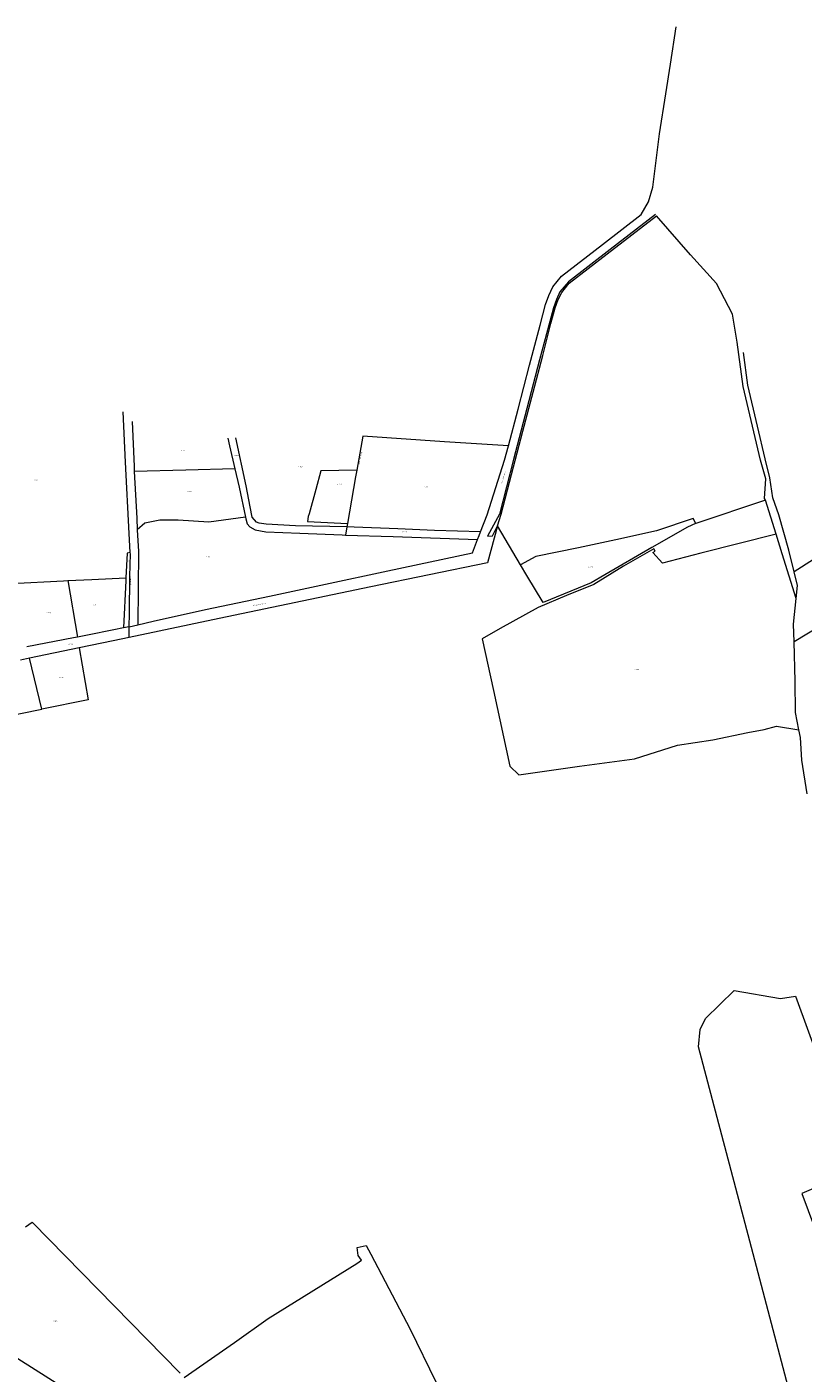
# Model space of a CAD drawing. Header units: metres. Extents: x 200548 to 205192, y 394703 to 399160.
# Tile 37 of 38: x 202102 to 202775, y 397664 to 398831. Entities that reach past the tile are written whole.
import ezdxf
from ezdxf.enums import TextEntityAlignment as Align
from ezdxf.lldxf.tags import DXFTag

# ---------------------------------------------------------------- set-up
doc = ezdxf.new("R2010")
doc.units = ezdxf.units.M
doc.layers.get('0').update_dxf_attribs({"lineweight": 25})
for name, color, linetype, lineweight in [('B-WE-KG-GRENS_PERCEEL-G', 150, 'KG-PERCEEL', 18), ('B-WE-KG-GRENS_PERCEEL-S', 150, 'Continuous', 25), ('B-WE-OG-BEBOUWING_STRAATNAAM-T18', 10, 'Continuous', 18)]:
    doc.layers.add(name, color=color, linetype=linetype, lineweight=lineweight)
doc.styles.add('NLCS-ISO', font='NLCS-ISO.ttf')
doc.styles.add('NLCS-ISO-M500-T18', font='NLCS-ISO.ttf', dxfattribs={"height": 0.9})
doc.styles.get("Standard").update_dxf_attribs({"font": 'NLCS-ISO.ttf'})
tags = doc.linetypes.add('KG-PERCEEL', pattern='A,5.5,-2,["P",Standard,S=1.8,R=0,X=-0.5,Y=-0.9],-2,5.5,-2,[5,NLCS.shx,S=0.75,R=0,X=0,Y=0],-2', length=19).pattern_tags.tags
tags[6] = DXFTag(74, 10)

# ---------------------------------------------------------------- blocks, each defined once
blk = doc.blocks.new('SKG-PERCEELNUMMER-SO')
at = {"style": 'NLCS-ISO', "oblique": 10, "flags": 1}
for tag, p in [('GEMEENTECODE', (0, 2.6)), ('PERCEELGROOTTE', (0, -2.4))]:
    blk.add_attdef(tag, text='', height=1.8, dxfattribs=at).set_placement(p, align=Align.MIDDLE_CENTER)
at = {"style": 'NLCS-ISO', "oblique": 10}
blk.add_attdef('SECTIE', text='', height=1.8, dxfattribs=at).set_placement((-0.5, 0), align=Align.MIDDLE_RIGHT)
blk.add_attdef('PERCEELNUMMER', text='', height=1.8, dxfattribs=at).set_placement((0.5, 0), align=Align.MIDDLE_LEFT)

msp = doc.modelspace()

# ---------------------------------------------------------------- linework, layer by layer
at = {"layer": 'B-WE-KG-GRENS_PERCEEL-G', "flags": 128}
for points in [[(202519.904, 398467.555), (202528.252, 398499.269), (202538.316, 398537.583), (202547.465, 398572.272), (202552.205, 398590.096), (202555.105, 398597.964), (202558.371, 398605.517), (202566.052, 398614.801), (202601.449, 398642.078), (202635.003, 398668.096), (202641.259, 398679.201), (202645.011, 398691.836), (202650.949, 398738.066), (202656.518, 398772.9), (202660.332, 398798.422), (202665.498, 398830.858)], [(202647.422, 398668.077), (202608.266, 398637.969), (202572.07, 398609.744), (202564.438, 398601.078), (202561.482, 398594.595), (202559.013, 398587.398), (202546.938, 398542.286), (202535.949, 398500.055), (202524.361, 398455.75), (202512.098, 398408.505), (202501.854, 398389.415), (202506.118, 398389.688), (202510.607, 398398.363)], [(202510.607, 398398.363), (202513.658, 398408.367), (202522.575, 398442.63), (202532.371, 398480.194), (202541.297, 398514.048), (202549.738, 398545.838), (202556.843, 398573.816), (202560.346, 398587.243), (202563.07, 398594.415), (202566.32, 398600.599), (202572.624, 398608.714), (202605.691, 398634.134), (202648.431, 398666.933)], [(202742.796, 398420.361), (202742.101, 398421.863), (202743.176, 398439.021), (202738.542, 398455.158), (202723.564, 398518.925), (202718.151, 398557.382), (202714.183, 398581.906), (202700.266, 398608.268), (202677.906, 398633.103), (202648.431, 398666.933)], [(202767.667, 398358.319), (202762.926, 398377.011), (202754.496, 398407.742), (202749.236, 398422.401), (202746.685, 398439.993), (202742.602, 398456.221), (202735.839, 398484.809), (202727.537, 398520.112), (202723.724, 398548.608)], [(202192.056, 398375.128), (202190.981, 398391.706), (202187.882, 398453.343), (202185.973, 398497.069)], [(202193.611, 398488.729), (202195.311, 398449.788), (202195.536, 398445.467)], [(202276.738, 398474.399), (202278.208, 398467.549), (202282.801, 398447.6)], [(202379.978, 398397.327), (202335.279, 398398.242), (202309.763, 398399.826), (202303.897, 398400.661), (202301.635, 398401.387), (202297.863, 398405.652), (202296.167, 398414.577), (202292.614, 398432.811), (202283.491, 398474.486)], [(202393.657, 398475.858), (202388.396, 398446.416)], [(202519.904, 398467.555), (202464.51, 398471.17), (202393.657, 398475.858)], [(202495.782, 398393.029), (202501.639, 398407.792), (202516.614, 398455.052), (202519.904, 398467.555)], [(202282.801, 398447.6), (202240.153, 398446.602), (202195.536, 398445.467)], [(202282.801, 398447.6), (202286.448, 398431.753), (202292.013, 398405.736)], [(202195.536, 398445.467), (202197.644, 398404.896), (202198.171, 398394.904)], [(202388.396, 398446.416), (202357.248, 398445.819), (202352.906, 398429.752), (202347.055, 398408.742), (202346.256, 398406.199), (202345.794, 398401.915), (202380.464, 398400.259)], [(202388.396, 398446.416), (202387.379, 398440.748), (202380.464, 398400.259)], [(202902.124, 398444.514), (202841.107, 398405.256), (202767.667, 398358.319)], [(202742.796, 398420.361), (202682.38, 398400.28)], [(202752.091, 398391.123), (202742.796, 398420.361)], [(202292.013, 398405.736), (202260.234, 398401.456), (202233.689, 398403.246), (202217.699, 398403.088), (202204.629, 398400.703), (202198.171, 398394.904)], [(202292.013, 398405.736), (202292.308, 398404.366), (202293.448, 398399.958), (202295.737, 398397.298), (202300.379, 398394.853), (202309.686, 398393.107), (202338.948, 398391.822), (202375.774, 398390.39), (202378.804, 398390.295)], [(202380.464, 398400.259), (202379.978, 398397.327)], [(202682.38, 398400.28), (202680.009, 398404.506), (202648.316, 398393.846), (202612.948, 398386.027), (202580.741, 398379.132), (202543.649, 398371.787), (202530.27, 398364.422)], [(202682.38, 398400.28), (202682.037, 398400.165), (202675.08, 398396.965), (202644.383, 398379.329), (202603.401, 398355.63), (202591.632, 398348.722), (202550.201, 398331.645), (202535.895, 398355.054), (202530.27, 398364.422)], [(202198.171, 398394.904), (202199.176, 398375.851), (202198.745, 398312.462)], [(202379.978, 398397.327), (202378.804, 398390.295)], [(202378.804, 398390.295), (202419.88, 398388.995), (202493.17, 398386.289)], [(202495.782, 398393.029), (202455.939, 398394.316), (202424.138, 398395.661), (202386.089, 398397.18), (202379.978, 398397.327)], [(202493.17, 398386.289), (202494.582, 398390.005), (202495.782, 398393.029)], [(202752.091, 398391.123), (202686.885, 398374.532), (202653.405, 398365.866), (202645.042, 398375.057), (202647.037, 398376.302), (202645.895, 398378.397), (202619.804, 398363.344), (202593.901, 398347.323), (202570.264, 398337.721), (202545.807, 398327.469), (202512.918, 398309.202), (202497.164, 398300.362), (202507.007, 398255.322), (202521.111, 398189.769), (202528.941, 398182.413), (202581.6, 398189.721), (202629.32, 398196.075), (202666.548, 398208.043), (202697.029, 398212.684), (202727.533, 398219.052), (202741.633, 398221.565), (202752.236, 398224.628), (202771.862, 398221.409)], [(202510.607, 398398.363), (202501.855, 398366.182)], [(202530.27, 398364.422), (202510.607, 398398.363)], [(202757.269, 398374.006), (202752.091, 398391.123)], [(202924.557, 398393.582), (202855.463, 398350.92), (202767.59, 398297.519)], [(202198.745, 398312.462), (202211.853, 398315.695), (202257.409, 398325.617), (202312.642, 398337.241), (202361.413, 398347.798), (202415.456, 398359.339), (202488.839, 398374.889), (202493.17, 398386.289)], [(202192.056, 398375.128), (202189.362, 398374.54), (202188.28, 398353.175)], [(202501.855, 398366.182), (202400.608, 398345.296), (202269.054, 398317.784), (202191.102, 398301.524)], [(202191.241, 398310.614), (202191.379, 398322.115), (202191.698, 398354.297), (202192.128, 398374.006), (202192.056, 398375.128)], [(202769.497, 398335.38), (202757.269, 398374.006)], [(202769.497, 398335.38), (202770.645, 398346.589), (202767.667, 398358.319)], [(202088.851, 398348.317), (202134.243, 398350.677), (202137.952, 398350.841)], [(202137.952, 398350.841), (202158.859, 398351.763), (202188.28, 398353.175)], [(202137.952, 398350.841), (202146.3, 398301.771)], [(202188.28, 398353.175), (202188.164, 398350.888), (202186.133, 398309.677)], [(202767.59, 398297.519), (202767.094, 398313.023), (202769.497, 398335.38)], [(202186.133, 398309.677), (202177.839, 398308.17), (202154.878, 398303.396), (202146.3, 398301.771)], [(202191.241, 398310.614), (202186.133, 398309.677)], [(202191.102, 398301.524), (202191.241, 398310.614)], [(202191.241, 398310.614), (202198.745, 398312.462)], [(202146.3, 398301.771), (202142.987, 398301.143), (202102.296, 398293.298)], [(202191.102, 398301.524), (202177.309, 398298.649), (202147.876, 398292.506)], [(202771.862, 398221.409), (202768.957, 398236.397), (202768.677, 398263.56), (202767.59, 398297.519)], [(202147.876, 398292.506), (202104.691, 398283.492)], [(202147.876, 398292.506), (202155.535, 398247.486), (202115.471, 398239.376)], [(202104.691, 398283.492), (202096.869, 398281.859)], [(202115.471, 398239.376), (202104.691, 398283.492)], [(201974.22, 398210.784), (202115.471, 398239.376)], [(202778.953, 398165.726), (202774.397, 398194.959), (202773.062, 398214.774), (202771.862, 398221.409)], [(202970.914, 397703.099), (202954.426, 397686.652), (202961.282, 397665.965), (202965.942, 397644.25), (202968.544, 397605.085), (202968.004, 397575.239), (202969.574, 397547.28), (202969.486, 397532.478), (202969.161, 397518.739), (202944.862, 397505.16), (202782.474, 397507.563), (202768.22, 397629.66), (202729.369, 397778.043), (202684.717, 397946.516), (202686.281, 397961.382), (202690.7, 397971.137), (202715.533, 397995.396), (202755.76, 397988.446), (202768.969, 397990.304), (202791.414, 397928.638), (202796.43, 397910.064), (202801.845, 397888.241), (202798.68, 397865.446), (202798.085, 397829.437), (202774.198, 397819.346), (202790.026, 397777.389), (202798.812, 397781.498), (202838.115, 397806.204)], [(202101.174, 397790.38), (202106.984, 397794.518)], [(202107.424, 397794.069), (202106.984, 397794.518)], [(202107.424, 397794.069), (202234.992, 397663.744)], [(202238.917, 397659.734), (202282.433, 397690.154), (202311.65, 397710.93), (202388.541, 397758.706), (202392.639, 397761.445), (202389.746, 397765.644), (202388.917, 397772.455), (202396.557, 397774.134), (202400.529, 397766.825), (202434.862, 397701.66), (202456.927, 397656.123)], [(202085.78, 397681.669), (202142.052, 397646.235)], [(202234.992, 397663.744), (202235.294, 397663.436)]]:
    msp.add_lwpolyline(points, dxfattribs=at)

# ---------------------------------------------------------------- block references
at = {"layer": 'B-WE-KG-GRENS_PERCEEL-S', "xscale": 0.5, "yscale": 0.5, "zscale": 0.5}
for p, values in [((202237.324, 398463.67), {'PERCEELNUMMER': '1974', 'SECTIE': 'S'}), ((202282.999, 398459.185), {'PERCEELNUMMER': '1444', 'SECTIE': 'S'}), ((202338.704, 398449.264), {'PERCEELNUMMER': '1569', 'SECTIE': 'S'}), ((202109.513, 398437.769), {'PERCEELNUMMER': '181', 'SECTIE': 'S'}), ((202242.282, 398427.993), {'PERCEELNUMMER': '1409', 'SECTIE': 'S'}), ((202372.456, 398434.487), {'PERCEELNUMMER': '1568', 'SECTIE': 'S'}), ((202448.073, 398432.031), {'PERCEELNUMMER': '156', 'SECTIE': 'S'}), ((202428.629, 398393.187), {'PERCEELNUMMER': '1445', 'SECTIE': 'S'}), ((202190.213, 398368.006), {'PERCEELNUMMER': '179', 'SECTIE': 'S'}), ((202258.966, 398371.253), {'PERCEELNUMMER': '159', 'SECTIE': 'S'}), ((202589.978, 398362.55), {'PERCEELNUMMER': '1085', 'SECTIE': 'S'}), ((202160.522, 398329.872), {'PERCEELNUMMER': '180', 'SECTIE': 'S'}), ((202120.522, 398322.965), {'PERCEELNUMMER': '1963', 'SECTIE': 'S'}), ((202138.926, 398295.669), {'PERCEELNUMMER': '2399', 'SECTIE': 'S'}), ((202630.096, 398273.624), {'PERCEELNUMMER': '1084', 'SECTIE': 'S'}), ((202131.072, 398266.634), {'PERCEELNUMMER': '2208', 'SECTIE': 'S'}), ((202126.095, 397708.537), {'PERCEELNUMMER': '2693', 'SECTIE': 'S'})]:
    msp.add_blockref('SKG-PERCEELNUMMER-SO', p, dxfattribs=at).add_auto_attribs(values)

# ---------------------------------------------------------------- texts
at = {"layer": 'B-WE-OG-BEBOUWING_STRAATNAAM-T18', "style": 'NLCS-ISO-M500-T18'}
for s, rotation, p in [('Halve Maanseweg', 79.1, (202391.617, 398456.958)), ('Halve Maanseweg', 72.5, (202515.694, 398439.958)), ('Vossenheuvel', 271.4, (202192.426, 398351.076)), ('Halve Maanseweg', 12.4, (202303.83, 398329.995))]:
    msp.add_text(s, height=0.9, rotation=rotation, dxfattribs=at).set_placement(p, align=Align.MIDDLE)

doc.saveas('drawing.dxf')
